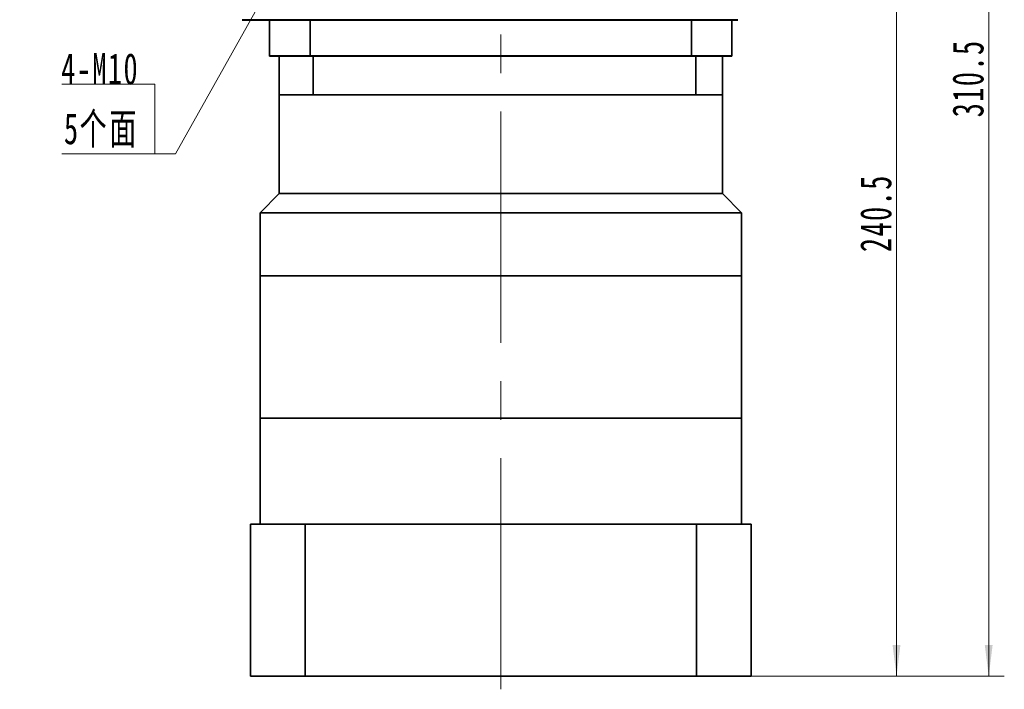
# Model space of a CAD drawing. Header units: millimetres. Extents: x 2599 to 3640, y 96 to 867.
# Tile 3 of 6: x 3198 to 3454, y 396 to 570. Entities that reach past the tile are written whole.
import ezdxf

# ---------------------------------------------------------------- set-up
doc = ezdxf.new("R2010")
doc.units = ezdxf.units.MM
doc.header["$LTSCALE"] = 5
doc.linetypes.add('点画线', pattern=[18, 12, -2, 2, -2])
doc.layers.get('0').update_dxf_attribs({"lineweight": 18})
for name, color, linetype, lineweight in [('EB0', 7, 'Continuous', 35), ('中心线层', 1, '点画线', 18), ('尺寸线层', 3, 'Continuous', 18), ('粗实线', 7, 'Continuous', 50), ('粗实线层', 7, 'Continuous', 35)]:
    doc.layers.add(name, color=color, linetype=linetype, lineweight=lineweight)
doc.styles.add('标准', font='txt', dxfattribs={"width": 0.667})
doc.dimstyles.new('a4-1-1.5', dxfattribs={"dimtxt": 4.5, "dimasz": 4.5, "dimexe": 2.25, "dimexo": 0, "dimgap": 0.75, "dimtad": 1, "dimdec": 3, "dimdsep": 46, "dimtxsty": '标准', "dimblk": '_CAXARROW', "dimcen": 0, "dimdle": 9, "dimazin": 2, "dimtfac": 0.707107, "dimtdec": 3, "dimtix": 1, "dimtmove": 2, "dimatfit": 3, "dimfxl": 0, "dimfrac": 2, "dimtolj": 1, "dimarcsym": 0})

# ---------------------------------------------------------------- blocks, each defined once
blk = doc.blocks.new('*X3')
at = {"layer": '尺寸线层', "linetype": 'Continuous'}
blk.add_hatch(color=0, dxfattribs=at).paths.add_polyline_path([(31.37, 46.34), (28.29, 38.78), (26.53, 39.77)], flags=0)
at = {"layer": '尺寸线层', "color": 0, "linetype": 'Continuous'}
blk.add_line((31.37, 46.34), (5.4, 0), dxfattribs=at)
at = {"layer": '尺寸线层', "color": 0}
for p, q in [((0, 18.1), (-24.14, 18.1)), ((0, 0), (0, 18.1)), ((0, 0), (-24.14, 0)), ((5.4, 0), (0, 0))]:
    blk.add_line(p, q, dxfattribs=at)
at = {"layer": '尺寸线层', "color": 0, "insert": (-4.05, 1.62), "char_height": 8.1, "width": 40.1721, "attachment_point": 9, "line_spacing_factor": 1.15057, "style": '标准'}
blk.add_mtext('\\T1.1;4-M10\\P5个面', dxfattribs=at)
blk = doc.blocks.new('*X4')
at = {"layer": '尺寸线层', "linetype": 'Continuous'}
for points in [[(3425.7, 640.11), (3426.71, 632.01), (3424.68, 632.01)], [(3425.7, 399.61), (3426.71, 407.71), (3424.68, 407.71)]]:
    blk.add_hatch(color=0, dxfattribs=at).paths.add_polyline_path(points, flags=0)
at = {"layer": '尺寸线层', "color": 0, "linetype": 'Continuous'}
for p, q in [((3391.74, 640.11), (3429.75, 640.11)), ((3425.7, 640.11), (3425.7, 399.61)), ((3387.99, 399.61), (3429.75, 399.61))]:
    blk.add_line(p, q, dxfattribs=at)
at = {"layer": '尺寸线层', "color": 0, "insert": (3420.36, 519.86), "char_height": 8.1, "width": 39.7519, "attachment_point": 5, "rotation": 90, "line_spacing_factor": 1.15057, "style": '标准'}
blk.add_mtext('\\T1.1;240.5', dxfattribs=at)
blk = doc.blocks.new('_CAXARROW')
blk.add_hatch(color=0).paths.add_polyline_path([(0, 0), (-1, 0.125), (-1, -0.125)], flags=0)
blk = doc.blocks.new('*X5')
at = {"layer": '尺寸线层', "linetype": 'Continuous'}
for points in [[(3449.63, 710.11), (3448.61, 702.01), (3450.64, 702.01)], [(3449.63, 399.61), (3448.61, 407.71), (3450.64, 407.71)]]:
    blk.add_hatch(color=0, dxfattribs=at).paths.add_polyline_path(points, flags=0)
at = {"layer": '尺寸线层', "color": 0, "linetype": 'Continuous'}
for p, q in [((3392.99, 710.11), (3453.68, 710.11)), ((3449.63, 399.61), (3449.63, 710.11)), ((3387.99, 399.61), (3453.68, 399.61))]:
    blk.add_line(p, q, dxfattribs=at)
at = {"layer": '尺寸线层', "color": 0, "insert": (3444.29, 554.86), "char_height": 8.1, "width": 39.6318, "attachment_point": 5, "rotation": 90, "line_spacing_factor": 1.15057, "style": '标准'}
blk.add_mtext('\\T1.1;310.5', dxfattribs=at)

msp = doc.modelspace()

# ---------------------------------------------------------------- linework, layer by layer
msp.add_line((3265.4914, 466.6056), (3380.4914, 466.6056))
at = {"layer": 'EB0'}
for p, q in [((3380.4868, 560.6056), (3265.4868, 560.6056)), ((3380.4868, 560.6056), (3265.4868, 560.6056)), ((3265.4868, 560.6056), (3265.4868, 524.951)), ((3380.4868, 560.6056), (3380.4868, 524.951)), ((3380.4868, 550.6056), (3265.4868, 550.6056)), ((3265.4868, 524.951), (3260.4914, 519.9556)), ((3265.4914, 525.2568), (3265.4914, 524.9556)), ((3380.4868, 524.951), (3385.4822, 519.9556)), ((3260.4914, 519.9556), (3260.4914, 503.6056)), ((3385.4868, 519.951), (3385.4868, 503.6056)), ((3385.4914, 503.6056), (3260.4914, 503.6056)), ((3260.4914, 503.6056), (3260.4914, 466.6056)), ((3385.4914, 503.6056), (3260.4914, 503.6056)), ((3385.4914, 466.6056), (3260.4914, 466.6056)), ((3260.4914, 466.6056), (3260.4914, 439.1056)), ((3385.4914, 466.6056), (3385.4914, 439.1056)), ((3387.9914, 439.1056), (3257.9914, 439.1056)), ((3257.9914, 439.1056), (3257.9914, 399.6056)), ((3260.4914, 439.1056), (3280.4914, 439.1056)), ((3385.4914, 439.1056), (3365.4914, 439.1056)), ((3387.9914, 439.1056), (3387.9914, 399.6056)), ((3257.9914, 399.6056), (3387.9914, 399.6056))]:
    msp.add_line(p, q, dxfattribs=at)
at = {"layer": '中心线层'}
msp.add_line((3322.9868, 396.2319), (3322.9868, 713.1052), dxfattribs=at)
at = {"layer": '粗实线', "color": 0, "lineweight": 40}
for p, q in [((3255.8548, 570.1056), (3384.4868, 570.1056)), ((3382.9868, 560.6052), (3262.9868, 560.6052))]:
    msp.add_line(p, q, dxfattribs=at)
at = {"layer": '粗实线层'}
for p, q in [((3262.9868, 560.6052), (3262.9868, 570.1052)), ((3273.4767, 560.6052), (3273.4767, 570.1052)), ((3372.4969, 560.6052), (3372.4969, 570.1052)), ((3382.9868, 560.6052), (3382.9868, 570.1052)), ((3274.2524, 560.6056), (3274.2524, 550.6056)), ((3373.6455, 560.6056), (3373.6455, 550.6056)), ((3380.4868, 524.951), (3265.4868, 524.951)), ((3385.4868, 519.951), (3260.4914, 519.9556)), ((3385.4914, 503.6056), (3385.4914, 466.6056)), ((3272.1808, 399.6056), (3272.1808, 439.1056)), ((3373.7928, 399.6056), (3373.7928, 439.1056))]:
    msp.add_line(p, q, dxfattribs=at)

# ---------------------------------------------------------------- block references
at = {"layer": '尺寸线层'}
msp.add_blockref('*X3', (3233.1421, 535.2724), dxfattribs=at)

# ---------------------------------------------------------------- dimensions: what is measured, and where the dimension line sits
for base, p1, p2, angle, picture, middle in [((3449.6255, 710.1052), (3387.9914, 399.6056), (3392.9868, 710.1052), 90, '*X5', (3444.293, 554.8554)), ((3425.6965, 399.6056), (3391.7368, 640.1052), (3387.9914, 399.6056), 270, '*X4', (3420.364, 519.8554))]:
    dim = msp.add_linear_dim(base=base, p1=p1, p2=p2, angle=angle, dimstyle='a4-1-1.5', override={"dimsah": 1, "dimtfill": 1, "dimtzin": 8}, dxfattribs=at)
    dim.commit()
    dim.dimension.update_dxf_attribs({"geometry": picture, "text_midpoint": middle})

doc.saveas('drawing.dxf')
